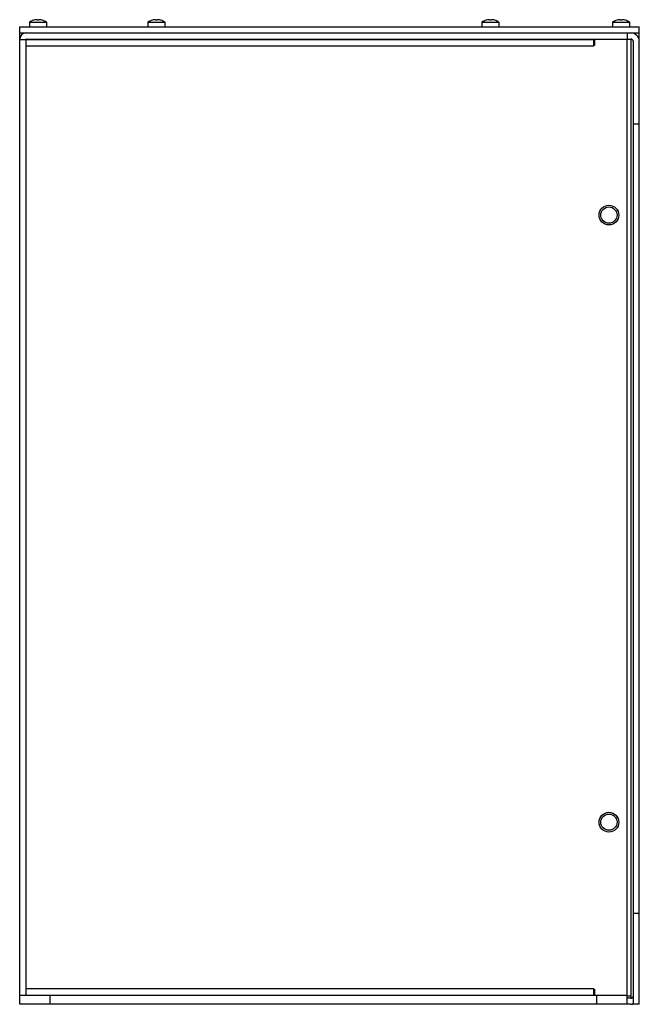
# Model space of a CAD drawing. Header units: millimetres. Extents: x 38 to 242, y 31 to 356.
import ezdxf

# ---------------------------------------------------------------- set-up
doc = ezdxf.new("R2010")
doc.units = ezdxf.units.MM
doc.header["$LTSCALE"] = 25.18183
doc.layers.get('0').update_dxf_attribs({"linetype": 'CONTINUOUS'})

msp = doc.modelspace()

# ---------------------------------------------------------------- linework, layer by layer
at = {"color": 7, "linetype": 'Continuous'}
for p, q in [((41.56, 354.99), (41.56, 353.44)), ((41.56, 354.99), (47.16, 354.99)), ((42.98, 355.64), (42.97, 355.65)), ((44.06, 355.8), (44.06, 355.64)), ((44.66, 355.64), (44.66, 355.8)), ((45.74, 355.65), (45.74, 355.64)), ((47.16, 354.99), (47.16, 353.44)), ((80.56, 354.99), (80.56, 353.44)), ((80.56, 354.99), (86.16, 354.99)), ((81.98, 355.64), (81.97, 355.65)), ((83.06, 355.8), (83.06, 355.64)), ((83.66, 355.64), (83.66, 355.8)), ((84.74, 355.65), (84.74, 355.64)), ((86.16, 354.99), (86.16, 353.44)), ((190.56, 354.99), (190.56, 353.44)), ((190.56, 354.99), (196.16, 354.99)), ((191.98, 355.64), (191.97, 355.65)), ((193.06, 355.8), (193.06, 355.64)), ((193.66, 355.64), (193.66, 355.8)), ((194.74, 355.65), (194.74, 355.64)), ((196.16, 354.99), (196.16, 353.44)), ((233.56, 354.99), (233.56, 353.44)), ((233.56, 354.99), (239.16, 354.99)), ((234.98, 355.64), (234.97, 355.65)), ((236.06, 355.8), (236.06, 355.64)), ((236.66, 355.64), (236.66, 355.8)), ((237.74, 355.65), (237.74, 355.64)), ((239.16, 354.99), (239.16, 353.44)), ((38.36, 31.44), (38.36, 353.44)), ((38.36, 353.44), (242.36, 353.44)), ((38.36, 351.44), (242.36, 351.44)), ((238.36, 351.44), (238.36, 349.44)), ((242.36, 31.44), (242.36, 353.44)), ((38.36, 349.34), (227.36, 349.34)), ((40.46, 349.45), (238.36, 349.44)), ((40.46, 347.24), (40.46, 349.34)), ((40.46, 36.54), (40.46, 347.24)), ((40.46, 347.24), (227.36, 347.24)), ((227.36, 347.24), (227.36, 349.44)), ((227.36, 347.44), (227.56, 347.44)), ((227.56, 347.34), (227.36, 347.34)), ((227.56, 349.34), (227.56, 347.34)), ((238.36, 349.34), (227.56, 349.34)), ((238.36, 349.44), (239.62, 349.44)), ((238.36, 31.44), (238.36, 349.34)), ((239.62, 349.44), (239.62, 33.44)), ((240.36, 348.71), (240.36, 31.44)), ((242.36, 321.44), (240.36, 321.44)), ((240.36, 61.44), (242.36, 61.44)), ((227.36, 36.54), (40.46, 36.54)), ((40.46, 34.44), (40.46, 36.54)), ((227.36, 34.44), (227.36, 36.54)), ((227.36, 36.44), (227.56, 36.44)), ((227.56, 36.44), (227.56, 34.44)), ((38.36, 34.44), (238.36, 34.44)), ((48.36, 31.44), (48.36, 34.44)), ((228.36, 31.44), (228.36, 34.44)), ((239.62, 34.18), (238.36, 34.18)), ((239.62, 33.44), (238.36, 33.44)), ((239.62, 31.44), (38.36, 31.44)), ((242.36, 31.44), (239.99, 31.44))]:
    msp.add_line(p, q, dxfattribs=at)
for centre, radius in [((232.36, 291.44), 3.25), ((232.36, 291.44), 2.67), ((232.36, 91.44), 3.25), ((232.36, 91.44), 2.67)]:
    msp.add_circle(centre, radius, dxfattribs=at)
for centre, radius, start, end in [((44.36, 350.84), 5, 106.1021, 124.0558), ((44.36, 350.84), 4.99, 96.9046, 106.0765), ((44.36, 350.05), 5.6, 86.9307, 93.0693), ((44.36, 350.84), 4.99, 73.9235, 83.0954), ((44.36, 350.84), 5, 55.9442, 73.8979), ((83.36, 350.84), 5, 106.1021, 124.0558), ((83.36, 350.84), 4.99, 96.9046, 106.0765), ((83.36, 350.05), 5.6, 86.9307, 93.0693), ((83.36, 350.84), 4.99, 73.9235, 83.0954), ((83.36, 350.84), 5, 55.9442, 73.8979), ((193.36, 350.84), 5, 106.1021, 124.0558), ((193.36, 350.84), 4.99, 96.9046, 106.0765), ((193.36, 350.05), 5.6, 86.9307, 93.0693), ((193.36, 350.84), 4.99, 73.9235, 83.0954), ((193.36, 350.84), 5, 55.9442, 73.8979), ((236.36, 350.84), 5, 106.1021, 124.0558), ((236.36, 350.84), 4.99, 96.9046, 106.0765), ((236.36, 350.05), 5.6, 86.9307, 93.0693), ((236.36, 350.84), 4.99, 73.9235, 83.0954), ((236.36, 350.84), 5, 55.9442, 73.8979), ((40.46, 349.34), 2.1, 90, 180), ((239.62, 348.71), 2.74, 0, 90), ((40.46, 349.34), 0.1, 90, 180), ((239.62, 348.71), 0.737, 0, 90), ((239.62, 34.18), 0.737, 270, 360), ((239.62, 34.18), 2.74, 270, 283.8474)]:
    msp.add_arc(centre, radius, start, end, dxfattribs=at)
for points, knots in [([(43.91, 355.81), (43.9, 355.81), (43.85, 355.81), (43.8, 355.8), (43.76, 355.8)], [0, 0, 0, 0, 0.234547, 1, 1, 1, 1]), ([(43.97, 355.81), (43.97, 355.81), (43.94, 355.81), (43.92, 355.81), (43.91, 355.81)], [0, 0, 0, 0, 0.230664, 1, 1, 1, 1]), ([(44.02, 355.81), (44.01, 355.81), (44, 355.81), (43.98, 355.81), (43.97, 355.81)], [0, 0, 0, 0, 0.217926, 1, 1, 1, 1]), ([(44.06, 355.8), (44.06, 355.8), (44.06, 355.8), (44.05, 355.81), (44.04, 355.81), (44.03, 355.81), (44.02, 355.81), (44.02, 355.81)], [0, 0, 0, 0, 0.11555, 0.200295, 0.308849, 0.602741, 1, 1, 1, 1]), ([(44.7, 355.81), (44.69, 355.81), (44.68, 355.81), (44.67, 355.81), (44.66, 355.81), (44.66, 355.8), (44.66, 355.8), (44.66, 355.8)], [0, 0, 0, 0, 0.397263, 0.691151, 0.799704, 0.884449, 1, 1, 1, 1]), ([(44.75, 355.81), (44.74, 355.81), (44.73, 355.81), (44.71, 355.81), (44.7, 355.81)], [0, 0, 0, 0, 0.281168, 1, 1, 1, 1]), ([(44.81, 355.81), (44.8, 355.81), (44.78, 355.81), (44.76, 355.81), (44.75, 355.81)], [0, 0, 0, 0, 0.268266, 1, 1, 1, 1]), ([(44.96, 355.8), (44.94, 355.8), (44.89, 355.81), (44.84, 355.81), (44.81, 355.81)], [0, 0, 0, 0, 0.260826, 1, 1, 1, 1]), ([(82.91, 355.81), (82.9, 355.81), (82.85, 355.81), (82.8, 355.8), (82.76, 355.8)], [0, 0, 0, 0, 0.234547, 1, 1, 1, 1]), ([(82.97, 355.81), (82.97, 355.81), (82.94, 355.81), (82.92, 355.81), (82.91, 355.81)], [0, 0, 0, 0, 0.230664, 1, 1, 1, 1]), ([(83.02, 355.81), (83.01, 355.81), (83, 355.81), (82.98, 355.81), (82.97, 355.81)], [0, 0, 0, 0, 0.217926, 1, 1, 1, 1]), ([(83.06, 355.8), (83.06, 355.8), (83.06, 355.8), (83.05, 355.81), (83.04, 355.81), (83.03, 355.81), (83.02, 355.81), (83.02, 355.81)], [0, 0, 0, 0, 0.11555, 0.200295, 0.308849, 0.602741, 1, 1, 1, 1]), ([(83.7, 355.81), (83.69, 355.81), (83.68, 355.81), (83.67, 355.81), (83.66, 355.81), (83.66, 355.8), (83.66, 355.8), (83.66, 355.8)], [0, 0, 0, 0, 0.397263, 0.691151, 0.799704, 0.884449, 1, 1, 1, 1]), ([(83.75, 355.81), (83.74, 355.81), (83.73, 355.81), (83.71, 355.81), (83.7, 355.81)], [0, 0, 0, 0, 0.281168, 1, 1, 1, 1]), ([(83.81, 355.81), (83.8, 355.81), (83.78, 355.81), (83.76, 355.81), (83.75, 355.81)], [0, 0, 0, 0, 0.268266, 1, 1, 1, 1]), ([(83.96, 355.8), (83.94, 355.8), (83.89, 355.81), (83.84, 355.81), (83.81, 355.81)], [0, 0, 0, 0, 0.260826, 1, 1, 1, 1]), ([(192.91, 355.81), (192.9, 355.81), (192.85, 355.81), (192.8, 355.8), (192.76, 355.8)], [0, 0, 0, 0, 0.234547, 1, 1, 1, 1]), ([(192.97, 355.81), (192.97, 355.81), (192.94, 355.81), (192.92, 355.81), (192.91, 355.81)], [0, 0, 0, 0, 0.230664, 1, 1, 1, 1]), ([(193.02, 355.81), (193.01, 355.81), (193, 355.81), (192.98, 355.81), (192.97, 355.81)], [0, 0, 0, 0, 0.217926, 1, 1, 1, 1]), ([(193.06, 355.8), (193.06, 355.8), (193.06, 355.8), (193.05, 355.81), (193.04, 355.81), (193.03, 355.81), (193.02, 355.81), (193.02, 355.81)], [0, 0, 0, 0, 0.11555, 0.200295, 0.308849, 0.602741, 1, 1, 1, 1]), ([(193.7, 355.81), (193.69, 355.81), (193.68, 355.81), (193.67, 355.81), (193.66, 355.81), (193.66, 355.8), (193.66, 355.8), (193.66, 355.8)], [0, 0, 0, 0, 0.397263, 0.691151, 0.799704, 0.884449, 1, 1, 1, 1]), ([(193.75, 355.81), (193.74, 355.81), (193.73, 355.81), (193.71, 355.81), (193.7, 355.81)], [0, 0, 0, 0, 0.281168, 1, 1, 1, 1]), ([(193.81, 355.81), (193.8, 355.81), (193.78, 355.81), (193.76, 355.81), (193.75, 355.81)], [0, 0, 0, 0, 0.268266, 1, 1, 1, 1]), ([(193.96, 355.8), (193.94, 355.8), (193.89, 355.81), (193.84, 355.81), (193.81, 355.81)], [0, 0, 0, 0, 0.260826, 1, 1, 1, 1]), ([(235.91, 355.81), (235.9, 355.81), (235.85, 355.81), (235.8, 355.8), (235.76, 355.8)], [0, 0, 0, 0, 0.234547, 1, 1, 1, 1]), ([(235.97, 355.81), (235.97, 355.81), (235.94, 355.81), (235.92, 355.81), (235.91, 355.81)], [0, 0, 0, 0, 0.230664, 1, 1, 1, 1]), ([(236.02, 355.81), (236.01, 355.81), (236, 355.81), (235.98, 355.81), (235.97, 355.81)], [0, 0, 0, 0, 0.217926, 1, 1, 1, 1]), ([(236.06, 355.8), (236.06, 355.8), (236.06, 355.8), (236.05, 355.81), (236.04, 355.81), (236.03, 355.81), (236.02, 355.81), (236.02, 355.81)], [0, 0, 0, 0, 0.11555, 0.200295, 0.308849, 0.602741, 1, 1, 1, 1]), ([(236.7, 355.81), (236.69, 355.81), (236.68, 355.81), (236.67, 355.81), (236.66, 355.81), (236.66, 355.8), (236.66, 355.8), (236.66, 355.8)], [0, 0, 0, 0, 0.397263, 0.691151, 0.799704, 0.884449, 1, 1, 1, 1]), ([(236.75, 355.81), (236.74, 355.81), (236.73, 355.81), (236.71, 355.81), (236.7, 355.81)], [0, 0, 0, 0, 0.281168, 1, 1, 1, 1]), ([(236.81, 355.81), (236.8, 355.81), (236.78, 355.81), (236.76, 355.81), (236.75, 355.81)], [0, 0, 0, 0, 0.268266, 1, 1, 1, 1]), ([(236.96, 355.8), (236.94, 355.8), (236.89, 355.81), (236.84, 355.81), (236.81, 355.81)], [0, 0, 0, 0, 0.260826, 1, 1, 1, 1])]:
    msp.add_open_spline(points, degree=3, knots=knots, dxfattribs=at)

doc.saveas('drawing.dxf')
